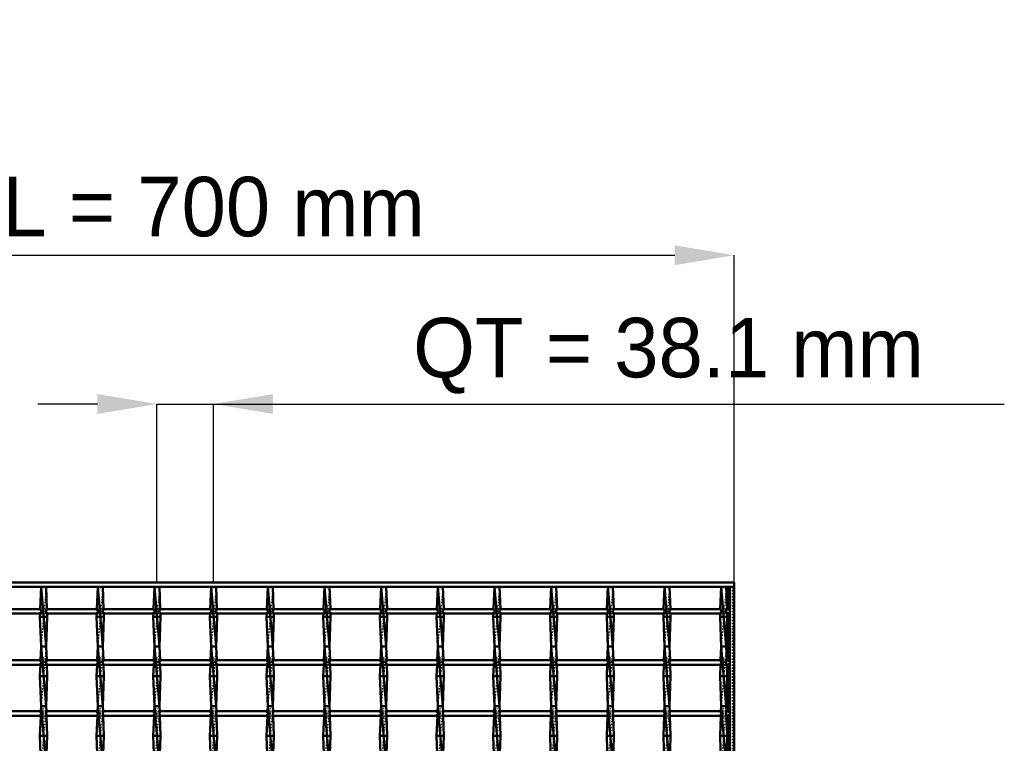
# Model space of a CAD drawing. Header units: millimetres. Extents: x -696 to 532, y -500 to 878.
# Tile 17 of 17: x -130 to 532, y 392 to 878. Entities that reach past the tile are written whole.
import ezdxf

# ---------------------------------------------------------------- set-up
doc = ezdxf.new("R2010")
doc.units = ezdxf.units.MM
doc.linetypes.add('Center', pattern=[1.5, 0.45, -0.5, 0.05, -0.5])
doc.linetypes.add('Dashed', pattern=[2, 1, -1])
for name, color, linetype, lineweight in [('2d ConnectionPoints', 7, 'Continuous', 50), ('AM_0', 7, 'Continuous', 50), ('AM_5', 3, 'Continuous', 25), ('AM_7', 7, 'Center', 25), ('AM_9', 6, 'Dashed', 25)]:
    doc.layers.add(name, color=color, linetype=linetype, lineweight=lineweight)
doc.dimstyles.new('ISO-25', dxfattribs={"dimtxt": 2.5, "dimasz": 2.5, "dimexe": 1.25, "dimexo": 0.625, "dimtad": 1, "dimtxsty": 'Standard', "dimcen": 2.5, "dimadec": 0, "dimazin": 0, "dimtfac": 1, "dimtmove": 0, "dimatfit": 3, "dimfxl": 1, "dimarcsym": 0})

# ---------------------------------------------------------------- blocks, each defined once
blk = doc.blocks.new('1_ixrw3j2n7uj0tzbz14cc2hbjc________0_in_LSSP3303438311700100035010_4')
at = {"layer": 'AM_0'}
for p, q in [((346.05, 497), (346.05, 482.12)), ((347, 497), (350, 497)), ((347, 497), (347, -497)), ((350, 497), (350, -497)), ((346.05, 479.12), (346.05, 447.79)), ((346.05, 444.79), (346.05, 413.46)), ((346.05, 410.46), (346.05, 379.13))]:
    blk.add_line(p, q, dxfattribs=at)
at = {"layer": 'AM_9'}
for p, q in [((348.55, 497), (348.55, -497)), ((348.99, 497), (348.99, -497)), ((346.05, 482.12), (346.05, 479.12)), ((346.05, 447.79), (346.05, 444.79)), ((346.05, 413.46), (346.05, 410.46))]:
    blk.add_line(p, q, dxfattribs=at)
blk = doc.blocks.new('9_drw78q9bw09czpqmeoor4p2ia________0_in_LSSP3303438311700100035010_4')
at = {"layer": 'AM_0'}
for p, q in [((-116.03, 497), (-116.57, 482.12)), ((-116.03, 497), (-112.57, 457)), ((-112.57, 497), (-116.03, 497)), ((-112.57, 497), (-112.03, 482.12)), ((-116.67, 479.12), (-116.75, 477)), ((-111.85, 477), (-116.75, 477)), ((-116.75, 477), (-116.03, 457)), ((-111.85, 477), (-112.57, 457)), ((-111.93, 479.12), (-111.85, 477)), ((-116.03, 457), (-116.36, 447.79)), ((-116.03, 457), (-112.57, 417)), ((-112.57, 457), (-116.03, 457)), ((-112.57, 457), (-112.24, 447.79)), ((-116.47, 444.79), (-116.75, 437)), ((-112.13, 444.79), (-111.85, 437)), ((-111.85, 437), (-116.75, 437)), ((-116.75, 437), (-116.03, 417)), ((-111.85, 437), (-112.57, 417)), ((-116.27, 410.46), (-116.75, 397)), ((-116.03, 417), (-116.16, 413.46)), ((-116.03, 417), (-112.57, 377)), ((-112.57, 417), (-116.03, 417)), ((-112.57, 417), (-112.44, 413.46)), ((-112.33, 410.46), (-111.85, 397)), ((-116.75, 397), (-116.11, 379.13)), ((-111.85, 397), (-116.75, 397)), ((-111.85, 397), (-112.49, 379.13))]:
    blk.add_line(p, q, dxfattribs=at)
at = {"layer": 'AM_9'}
for p, q in [((-112.57, 497), (-116.03, 457)), ((-116.57, 482.12), (-116.67, 479.12)), ((-112.03, 482.12), (-111.93, 479.12)), ((-112.57, 457), (-116.03, 417)), ((-116.36, 447.79), (-116.47, 444.79)), ((-112.24, 447.79), (-112.13, 444.79)), ((-116.16, 413.46), (-116.27, 410.46)), ((-112.57, 417), (-116.03, 377)), ((-112.44, 413.46), (-112.33, 410.46))]:
    blk.add_line(p, q, dxfattribs=at)
blk = doc.blocks.new('10_1tu5rnurfekdf517dpoelprrt________0_in_LSSP3303438311700100035010_4')
at = {"layer": 'AM_0'}
for p, q in [((-77.93, 497), (-78.47, 482.12)), ((-77.93, 497), (-74.47, 457)), ((-74.47, 497), (-77.93, 497)), ((-74.47, 497), (-73.93, 482.12)), ((-78.57, 479.12), (-78.65, 477)), ((-73.75, 477), (-78.65, 477)), ((-78.65, 477), (-77.93, 457)), ((-73.75, 477), (-74.47, 457)), ((-73.83, 479.12), (-73.75, 477)), ((-77.93, 457), (-78.26, 447.79)), ((-74.47, 457), (-77.93, 457)), ((-77.93, 457), (-74.47, 417)), ((-74.47, 457), (-74.14, 447.79)), ((-78.37, 444.79), (-78.65, 437)), ((-74.03, 444.79), (-73.75, 437)), ((-78.65, 437), (-77.93, 417)), ((-73.75, 437), (-78.65, 437)), ((-73.75, 437), (-74.47, 417)), ((-78.17, 410.46), (-78.65, 397)), ((-77.93, 417), (-78.06, 413.46)), ((-77.93, 417), (-74.47, 377)), ((-74.47, 417), (-77.93, 417)), ((-74.47, 417), (-74.34, 413.46)), ((-74.23, 410.46), (-73.75, 397)), ((-78.65, 397), (-78.01, 379.13)), ((-73.75, 397), (-78.65, 397)), ((-73.75, 397), (-74.39, 379.13))]:
    blk.add_line(p, q, dxfattribs=at)
at = {"layer": 'AM_9'}
for p, q in [((-74.47, 497), (-77.93, 457)), ((-78.47, 482.12), (-78.57, 479.12)), ((-73.93, 482.12), (-73.83, 479.12)), ((-74.47, 457), (-77.93, 417)), ((-78.26, 447.79), (-78.37, 444.79)), ((-74.14, 447.79), (-74.03, 444.79)), ((-78.06, 413.46), (-78.17, 410.46)), ((-74.47, 417), (-77.93, 377)), ((-74.34, 413.46), (-74.23, 410.46))]:
    blk.add_line(p, q, dxfattribs=at)
blk = doc.blocks.new('11_z46niag3kcarfbydzr9qntrvl________0_in_LSSP3303438311700100035010_4')
at = {"layer": 'AM_0'}
for p, q in [((-39.83, 497), (-40.37, 482.12)), ((-36.37, 497), (-39.83, 497)), ((-39.83, 497), (-36.37, 457)), ((-36.37, 497), (-35.83, 482.12)), ((-40.47, 479.12), (-40.55, 477)), ((-35.65, 477), (-40.55, 477)), ((-40.55, 477), (-39.83, 457)), ((-35.65, 477), (-36.37, 457)), ((-35.73, 479.12), (-35.65, 477)), ((-39.83, 457), (-40.16, 447.79)), ((-36.37, 457), (-39.83, 457)), ((-39.83, 457), (-36.37, 417)), ((-36.37, 457), (-36.04, 447.79)), ((-40.27, 444.79), (-40.55, 437)), ((-35.93, 444.79), (-35.65, 437)), ((-35.65, 437), (-40.55, 437)), ((-40.55, 437), (-39.83, 417)), ((-35.65, 437), (-36.37, 417)), ((-40.07, 410.46), (-40.55, 397)), ((-39.83, 417), (-39.96, 413.46)), ((-39.83, 417), (-36.37, 377)), ((-36.37, 417), (-39.83, 417)), ((-36.37, 417), (-36.24, 413.46)), ((-36.13, 410.46), (-35.65, 397)), ((-35.65, 397), (-40.55, 397)), ((-40.55, 397), (-39.91, 379.13)), ((-35.65, 397), (-36.29, 379.13))]:
    blk.add_line(p, q, dxfattribs=at)
at = {"layer": 'AM_9'}
for p, q in [((-36.37, 497), (-39.83, 457)), ((-40.37, 482.12), (-40.47, 479.12)), ((-35.83, 482.12), (-35.73, 479.12)), ((-36.37, 457), (-39.83, 417)), ((-40.16, 447.79), (-40.27, 444.79)), ((-36.04, 447.79), (-35.93, 444.79)), ((-39.96, 413.46), (-40.07, 410.46)), ((-36.37, 417), (-39.83, 377)), ((-36.24, 413.46), (-36.13, 410.46))]:
    blk.add_line(p, q, dxfattribs=at)
blk = doc.blocks.new('12_6kskhljncn4ncialhi5323d2b________0_in_LSSP3303438311700100035010_4')
at = {"layer": 'AM_0'}
for p, q in [((-1.73, 497), (-2.27, 482.12)), ((-1.73, 497), (1.73, 457)), ((1.73, 497), (-1.73, 497)), ((1.73, 497), (2.27, 482.12)), ((-2.37, 479.12), (-2.45, 477)), ((2.45, 477), (-2.45, 477)), ((-2.45, 477), (-1.73, 457)), ((2.45, 477), (1.73, 457)), ((2.37, 479.12), (2.45, 477)), ((-1.73, 457), (-2.06, 447.79)), ((1.73, 457), (-1.73, 457)), ((-1.73, 457), (1.73, 417)), ((1.73, 457), (2.06, 447.79)), ((-2.17, 444.79), (-2.45, 437)), ((2.17, 444.79), (2.45, 437)), ((2.45, 437), (-2.45, 437)), ((-2.45, 437), (-1.73, 417)), ((2.45, 437), (1.73, 417)), ((-1.97, 410.46), (-2.45, 397)), ((-1.73, 417), (-1.86, 413.46)), ((1.73, 417), (-1.73, 417)), ((-1.73, 417), (1.73, 377)), ((1.73, 417), (1.86, 413.46)), ((1.97, 410.46), (2.45, 397)), ((2.45, 397), (-2.45, 397)), ((-2.45, 397), (-1.81, 379.13)), ((2.45, 397), (1.81, 379.13))]:
    blk.add_line(p, q, dxfattribs=at)
at = {"layer": 'AM_9'}
for p, q in [((1.73, 497), (-1.73, 457)), ((-2.27, 482.12), (-2.37, 479.12)), ((2.27, 482.12), (2.37, 479.12)), ((1.73, 457), (-1.73, 417)), ((-2.06, 447.79), (-2.17, 444.79)), ((2.06, 447.79), (2.17, 444.79)), ((-1.86, 413.46), (-1.97, 410.46)), ((1.73, 417), (-1.73, 377)), ((1.86, 413.46), (1.97, 410.46))]:
    blk.add_line(p, q, dxfattribs=at)
blk = doc.blocks.new('13_6dxg5guuq252msk2tvqtuc6jo________0_in_LSSP3303438311700100035010_4')
at = {"layer": 'AM_0'}
for p, q in [((36.37, 497), (35.83, 482.12)), ((36.37, 497), (39.83, 457)), ((39.83, 497), (36.37, 497)), ((39.83, 497), (40.37, 482.12)), ((35.73, 479.12), (35.65, 477)), ((40.55, 477), (35.65, 477)), ((35.65, 477), (36.37, 457)), ((40.55, 477), (39.83, 457)), ((40.47, 479.12), (40.55, 477)), ((36.37, 457), (36.04, 447.79)), ((39.83, 457), (36.37, 457)), ((36.37, 457), (39.83, 417)), ((39.83, 457), (40.16, 447.79)), ((35.93, 444.79), (35.65, 437)), ((40.27, 444.79), (40.55, 437)), ((35.65, 437), (36.37, 417)), ((40.55, 437), (35.65, 437)), ((40.55, 437), (39.83, 417)), ((36.13, 410.46), (35.65, 397)), ((36.37, 417), (36.24, 413.46)), ((39.83, 417), (36.37, 417)), ((36.37, 417), (39.83, 377)), ((39.83, 417), (39.96, 413.46)), ((40.07, 410.46), (40.55, 397)), ((40.55, 397), (35.65, 397)), ((35.65, 397), (36.29, 379.13)), ((40.55, 397), (39.91, 379.13))]:
    blk.add_line(p, q, dxfattribs=at)
at = {"layer": 'AM_9'}
for p, q in [((39.83, 497), (36.37, 457)), ((35.83, 482.12), (35.73, 479.12)), ((40.37, 482.12), (40.47, 479.12)), ((39.83, 457), (36.37, 417)), ((36.04, 447.79), (35.93, 444.79)), ((40.16, 447.79), (40.27, 444.79)), ((36.24, 413.46), (36.13, 410.46)), ((39.83, 417), (36.37, 377)), ((39.96, 413.46), (40.07, 410.46))]:
    blk.add_line(p, q, dxfattribs=at)
blk = doc.blocks.new('14_9rpjz0n31jjumcdefyxerqkhd________0_in_LSSP3303438311700100035010_4')
at = {"layer": 'AM_0'}
for p, q in [((74.47, 497), (73.93, 482.12)), ((77.93, 497), (74.47, 497)), ((74.47, 497), (77.93, 457)), ((77.93, 497), (78.47, 482.12)), ((73.83, 479.12), (73.75, 477)), ((78.65, 477), (73.75, 477)), ((73.75, 477), (74.47, 457)), ((78.65, 477), (77.93, 457)), ((78.57, 479.12), (78.65, 477)), ((74.47, 457), (74.14, 447.79)), ((77.93, 457), (74.47, 457)), ((74.47, 457), (77.93, 417)), ((77.93, 457), (78.26, 447.79)), ((74.03, 444.79), (73.75, 437)), ((78.37, 444.79), (78.65, 437)), ((73.75, 437), (74.47, 417)), ((78.65, 437), (73.75, 437)), ((78.65, 437), (77.93, 417)), ((74.23, 410.46), (73.75, 397)), ((74.47, 417), (74.34, 413.46)), ((77.93, 417), (74.47, 417)), ((74.47, 417), (77.93, 377)), ((77.93, 417), (78.06, 413.46)), ((78.17, 410.46), (78.65, 397)), ((78.65, 397), (73.75, 397)), ((73.75, 397), (74.39, 379.13)), ((78.65, 397), (78.01, 379.13))]:
    blk.add_line(p, q, dxfattribs=at)
at = {"layer": 'AM_9'}
for p, q in [((77.93, 497), (74.47, 457)), ((73.93, 482.12), (73.83, 479.12)), ((78.47, 482.12), (78.57, 479.12)), ((77.93, 457), (74.47, 417)), ((74.14, 447.79), (74.03, 444.79)), ((78.26, 447.79), (78.37, 444.79)), ((74.34, 413.46), (74.23, 410.46)), ((77.93, 417), (74.47, 377)), ((78.06, 413.46), (78.17, 410.46))]:
    blk.add_line(p, q, dxfattribs=at)
blk = doc.blocks.new('15_g7igy0x0vfccm8gwxnipumvrg________0_in_LSSP3303438311700100035010_4')
at = {"layer": 'AM_0'}
for p, q in [((112.57, 497), (112.03, 482.12)), ((112.57, 497), (116.03, 457)), ((116.03, 497), (112.57, 497)), ((116.03, 497), (116.57, 482.12)), ((111.93, 479.12), (111.85, 477)), ((116.75, 477), (111.85, 477)), ((111.85, 477), (112.57, 457)), ((116.75, 477), (116.03, 457)), ((116.67, 479.12), (116.75, 477)), ((112.57, 457), (112.24, 447.79)), ((116.03, 457), (112.57, 457)), ((112.57, 457), (116.03, 417)), ((116.03, 457), (116.36, 447.79)), ((112.13, 444.79), (111.85, 437)), ((116.47, 444.79), (116.75, 437)), ((111.85, 437), (112.57, 417)), ((116.75, 437), (111.85, 437)), ((116.75, 437), (116.03, 417)), ((112.33, 410.46), (111.85, 397)), ((112.57, 417), (112.44, 413.46)), ((116.03, 417), (112.57, 417)), ((112.57, 417), (116.03, 377)), ((116.03, 417), (116.16, 413.46)), ((116.27, 410.46), (116.75, 397)), ((116.75, 397), (111.85, 397)), ((111.85, 397), (112.49, 379.13)), ((116.75, 397), (116.11, 379.13))]:
    blk.add_line(p, q, dxfattribs=at)
at = {"layer": 'AM_9'}
for p, q in [((116.03, 497), (112.57, 457)), ((112.03, 482.12), (111.93, 479.12)), ((116.57, 482.12), (116.67, 479.12)), ((116.03, 457), (112.57, 417)), ((112.24, 447.79), (112.13, 444.79)), ((116.36, 447.79), (116.47, 444.79)), ((112.44, 413.46), (112.33, 410.46)), ((116.03, 417), (112.57, 377)), ((116.16, 413.46), (116.27, 410.46))]:
    blk.add_line(p, q, dxfattribs=at)
blk = doc.blocks.new('16_7qak6cjxwpj74i92a5gpgujfq________0_in_LSSP3303438311700100035010_4')
at = {"layer": 'AM_0'}
for p, q in [((150.67, 497), (150.13, 482.12)), ((150.67, 497), (154.13, 457)), ((154.13, 497), (150.67, 497)), ((154.13, 497), (154.67, 482.12)), ((150.03, 479.12), (149.95, 477)), ((154.85, 477), (149.95, 477)), ((149.95, 477), (150.67, 457)), ((154.85, 477), (154.13, 457)), ((154.77, 479.12), (154.85, 477)), ((150.67, 457), (150.34, 447.79)), ((154.13, 457), (150.67, 457)), ((150.67, 457), (154.13, 417)), ((154.13, 457), (154.46, 447.79)), ((150.23, 444.79), (149.95, 437)), ((154.57, 444.79), (154.85, 437)), ((149.95, 437), (150.67, 417)), ((154.85, 437), (149.95, 437)), ((154.85, 437), (154.13, 417)), ((150.43, 410.46), (149.95, 397)), ((150.67, 417), (150.54, 413.46)), ((154.13, 417), (150.67, 417)), ((150.67, 417), (154.13, 377)), ((154.13, 417), (154.26, 413.46)), ((154.37, 410.46), (154.85, 397)), ((149.95, 397), (150.59, 379.13)), ((154.85, 397), (149.95, 397)), ((154.85, 397), (154.21, 379.13))]:
    blk.add_line(p, q, dxfattribs=at)
at = {"layer": 'AM_9'}
for p, q in [((154.13, 497), (150.67, 457)), ((150.13, 482.12), (150.03, 479.12)), ((154.67, 482.12), (154.77, 479.12)), ((154.13, 457), (150.67, 417)), ((150.34, 447.79), (150.23, 444.79)), ((154.46, 447.79), (154.57, 444.79)), ((150.54, 413.46), (150.43, 410.46)), ((154.13, 417), (150.67, 377)), ((154.26, 413.46), (154.37, 410.46))]:
    blk.add_line(p, q, dxfattribs=at)
blk = doc.blocks.new('17_mfng8arvw92382btjx9uku7ki________0_in_LSSP3303438311700100035010_4')
at = {"layer": 'AM_0'}
for p, q in [((188.77, 497), (188.23, 482.12)), ((192.23, 497), (188.77, 497)), ((188.77, 497), (192.23, 457)), ((192.23, 497), (192.77, 482.12)), ((188.13, 479.12), (188.05, 477)), ((192.95, 477), (188.05, 477)), ((188.05, 477), (188.77, 457)), ((192.95, 477), (192.23, 457)), ((192.87, 479.12), (192.95, 477)), ((188.77, 457), (188.44, 447.79)), ((192.23, 457), (188.77, 457)), ((188.77, 457), (192.23, 417)), ((192.23, 457), (192.56, 447.79)), ((188.33, 444.79), (188.05, 437)), ((192.67, 444.79), (192.95, 437)), ((188.05, 437), (188.77, 417)), ((192.95, 437), (188.05, 437)), ((192.95, 437), (192.23, 417)), ((188.53, 410.46), (188.05, 397)), ((188.77, 417), (188.64, 413.46)), ((188.77, 417), (192.23, 377)), ((192.23, 417), (188.77, 417)), ((192.23, 417), (192.36, 413.46)), ((192.47, 410.46), (192.95, 397)), ((188.05, 397), (188.69, 379.13)), ((192.95, 397), (188.05, 397)), ((192.95, 397), (192.31, 379.13))]:
    blk.add_line(p, q, dxfattribs=at)
at = {"layer": 'AM_9'}
for p, q in [((192.23, 497), (188.77, 457)), ((188.23, 482.12), (188.13, 479.12)), ((192.77, 482.12), (192.87, 479.12)), ((192.23, 457), (188.77, 417)), ((188.44, 447.79), (188.33, 444.79)), ((192.56, 447.79), (192.67, 444.79)), ((188.64, 413.46), (188.53, 410.46)), ((192.23, 417), (188.77, 377)), ((192.36, 413.46), (192.47, 410.46))]:
    blk.add_line(p, q, dxfattribs=at)
blk = doc.blocks.new('18_u1memp9jhxr0xplmyi4sqpxfb________0_in_LSSP3303438311700100035010_4')
at = {"layer": 'AM_0'}
for p, q in [((226.87, 497), (226.33, 482.12)), ((230.33, 497), (226.87, 497)), ((226.87, 497), (230.33, 457)), ((230.33, 497), (230.87, 482.12)), ((226.23, 479.12), (226.15, 477)), ((231.05, 477), (226.15, 477)), ((226.15, 477), (226.87, 457)), ((231.05, 477), (230.33, 457)), ((230.97, 479.12), (231.05, 477)), ((226.87, 457), (226.54, 447.79)), ((230.33, 457), (226.87, 457)), ((226.87, 457), (230.33, 417)), ((230.33, 457), (230.66, 447.79)), ((226.43, 444.79), (226.15, 437)), ((230.77, 444.79), (231.05, 437)), ((226.15, 437), (226.87, 417)), ((231.05, 437), (226.15, 437)), ((231.05, 437), (230.33, 417)), ((226.63, 410.46), (226.15, 397)), ((226.87, 417), (226.74, 413.46)), ((230.33, 417), (226.87, 417)), ((226.87, 417), (230.33, 377)), ((230.33, 417), (230.46, 413.46)), ((230.57, 410.46), (231.05, 397)), ((226.15, 397), (226.79, 379.13)), ((231.05, 397), (226.15, 397)), ((231.05, 397), (230.41, 379.13))]:
    blk.add_line(p, q, dxfattribs=at)
at = {"layer": 'AM_9'}
for p, q in [((230.33, 497), (226.87, 457)), ((226.33, 482.12), (226.23, 479.12)), ((230.87, 482.12), (230.97, 479.12)), ((230.33, 457), (226.87, 417)), ((226.54, 447.79), (226.43, 444.79)), ((230.66, 447.79), (230.77, 444.79)), ((226.74, 413.46), (226.63, 410.46)), ((230.33, 417), (226.87, 377)), ((230.46, 413.46), (230.57, 410.46))]:
    blk.add_line(p, q, dxfattribs=at)
blk = doc.blocks.new('19_kf8yeon77i9h2d54igflr5grd________0_in_LSSP3303438311700100035010_4')
at = {"layer": 'AM_0'}
for p, q in [((264.97, 497), (264.43, 482.12)), ((268.43, 497), (264.97, 497)), ((264.97, 497), (268.43, 457)), ((268.43, 497), (268.97, 482.12)), ((264.33, 479.12), (264.25, 477)), ((269.15, 477), (264.25, 477)), ((264.25, 477), (264.97, 457)), ((269.15, 477), (268.43, 457)), ((269.07, 479.12), (269.15, 477)), ((264.97, 457), (264.64, 447.79)), ((268.43, 457), (264.97, 457)), ((264.97, 457), (268.43, 417)), ((268.43, 457), (268.76, 447.79)), ((264.53, 444.79), (264.25, 437)), ((268.87, 444.79), (269.15, 437)), ((264.25, 437), (264.97, 417)), ((269.15, 437), (264.25, 437)), ((269.15, 437), (268.43, 417)), ((264.73, 410.46), (264.25, 397)), ((264.97, 417), (264.84, 413.46)), ((264.97, 417), (268.43, 377)), ((268.43, 417), (264.97, 417)), ((268.43, 417), (268.56, 413.46)), ((268.67, 410.46), (269.15, 397)), ((264.25, 397), (264.89, 379.13)), ((269.15, 397), (264.25, 397)), ((269.15, 397), (268.51, 379.13))]:
    blk.add_line(p, q, dxfattribs=at)
at = {"layer": 'AM_9'}
for p, q in [((268.43, 497), (264.97, 457)), ((264.43, 482.12), (264.33, 479.12)), ((268.97, 482.12), (269.07, 479.12)), ((268.43, 457), (264.97, 417)), ((264.64, 447.79), (264.53, 444.79)), ((268.76, 447.79), (268.87, 444.79)), ((264.84, 413.46), (264.73, 410.46)), ((268.43, 417), (264.97, 377)), ((268.56, 413.46), (268.67, 410.46))]:
    blk.add_line(p, q, dxfattribs=at)
blk = doc.blocks.new('20_crhx0v5skrpqmjkanhdz2hb5w________0_in_LSSP3303438311700100035010_4')
at = {"layer": 'AM_0'}
for p, q in [((303.07, 497), (302.53, 482.12)), ((306.53, 497), (303.07, 497)), ((303.07, 497), (306.53, 457)), ((306.53, 497), (307.07, 482.12)), ((302.43, 479.12), (302.35, 477)), ((307.25, 477), (302.35, 477)), ((302.35, 477), (303.07, 457)), ((307.25, 477), (306.53, 457)), ((307.17, 479.12), (307.25, 477)), ((303.07, 457), (302.74, 447.79)), ((306.53, 457), (303.07, 457)), ((303.07, 457), (306.53, 417)), ((306.53, 457), (306.86, 447.79)), ((302.63, 444.79), (302.35, 437)), ((306.97, 444.79), (307.25, 437)), ((302.35, 437), (303.07, 417)), ((307.25, 437), (302.35, 437)), ((307.25, 437), (306.53, 417)), ((302.83, 410.46), (302.35, 397)), ((303.07, 417), (302.94, 413.46)), ((306.53, 417), (303.07, 417)), ((303.07, 417), (306.53, 377)), ((306.53, 417), (306.66, 413.46)), ((306.77, 410.46), (307.25, 397)), ((302.35, 397), (302.99, 379.13)), ((307.25, 397), (302.35, 397)), ((307.25, 397), (306.61, 379.13))]:
    blk.add_line(p, q, dxfattribs=at)
at = {"layer": 'AM_9'}
for p, q in [((306.53, 497), (303.07, 457)), ((302.53, 482.12), (302.43, 479.12)), ((307.07, 482.12), (307.17, 479.12)), ((306.53, 457), (303.07, 417)), ((302.74, 447.79), (302.63, 444.79)), ((306.86, 447.79), (306.97, 444.79)), ((302.94, 413.46), (302.83, 410.46)), ((306.53, 417), (303.07, 377)), ((306.66, 413.46), (306.77, 410.46))]:
    blk.add_line(p, q, dxfattribs=at)
blk = doc.blocks.new('21_mzuvg71b36pla7qhy235p3jjb________0_in_LSSP3303438311700100035010_4')
at = {"layer": 'AM_0'}
for p, q in [((341.17, 497), (340.63, 482.12)), ((341.17, 497), (344.63, 457)), ((344.63, 497), (341.17, 497)), ((344.63, 497), (345.17, 482.12)), ((340.53, 479.12), (340.45, 477)), ((345.35, 477), (340.45, 477)), ((340.45, 477), (341.17, 457)), ((345.35, 477), (344.63, 457)), ((345.27, 479.12), (345.35, 477)), ((341.17, 457), (340.84, 447.79)), ((344.63, 457), (341.17, 457)), ((341.17, 457), (344.63, 417)), ((344.63, 457), (344.96, 447.79)), ((340.73, 444.79), (340.45, 437)), ((345.07, 444.79), (345.35, 437)), ((340.45, 437), (341.17, 417)), ((345.35, 437), (340.45, 437)), ((345.35, 437), (344.63, 417)), ((340.93, 410.46), (340.45, 397)), ((341.17, 417), (341.04, 413.46)), ((344.63, 417), (341.17, 417)), ((341.17, 417), (344.63, 377)), ((344.63, 417), (344.76, 413.46)), ((344.87, 410.46), (345.35, 397)), ((340.45, 397), (341.09, 379.13)), ((345.35, 397), (340.45, 397)), ((345.35, 397), (344.71, 379.13))]:
    blk.add_line(p, q, dxfattribs=at)
at = {"layer": 'AM_9'}
for p, q in [((344.63, 497), (341.17, 457)), ((340.63, 482.12), (340.53, 479.12)), ((345.17, 482.12), (345.27, 479.12)), ((344.63, 457), (341.17, 417)), ((340.84, 447.79), (340.73, 444.79)), ((344.96, 447.79), (345.07, 444.79)), ((341.04, 413.46), (340.93, 410.46)), ((344.63, 417), (341.17, 377)), ((344.76, 413.46), (344.87, 410.46))]:
    blk.add_line(p, q, dxfattribs=at)
blk = doc.blocks.new('22_47b88r93mcqq8iqxx72uu54ua________0_in_LSSP3303438311700100035010_4')
at = {"layer": 'AM_0'}
for p, q in [((-350, 497), (-350, 500)), ((-350, 500), (350, 500)), ((-350, 497), (350, 497)), ((350, 497), (350, 500))]:
    blk.add_line(p, q, dxfattribs=at)
blk = doc.blocks.new('49_hil3yoe9tt0ctumwzid3p2lzc________0_in_LSSP3303438311700100035010_4')
at = {"layer": 'AM_0'}
for p, q in [((-344.63, 413.46), (-347, 413.46)), ((-347, 413.46), (-347, 410.46)), ((-344.63, 410.46), (-347, 410.46)), ((-344.63, 413.46), (-344.63, 410.46)), ((-306.53, 413.46), (-341.17, 413.46)), ((-341.17, 410.46), (-341.17, 413.46)), ((-306.53, 410.46), (-341.17, 410.46)), ((-306.53, 413.46), (-306.53, 410.46)), ((-268.43, 413.46), (-303.07, 413.46)), ((-303.07, 410.46), (-303.07, 413.46)), ((-268.43, 410.46), (-303.07, 410.46)), ((-268.43, 413.46), (-268.43, 410.46)), ((-264.97, 410.46), (-264.97, 413.46)), ((-230.33, 413.46), (-264.97, 413.46)), ((-230.33, 410.46), (-264.97, 410.46)), ((-230.33, 413.46), (-230.33, 410.46)), ((-226.87, 410.46), (-226.87, 413.46)), ((-192.23, 413.46), (-226.87, 413.46)), ((-192.23, 410.46), (-226.87, 410.46)), ((-192.23, 413.46), (-192.23, 410.46)), ((-154.13, 413.46), (-188.77, 413.46)), ((-188.77, 410.46), (-188.77, 413.46)), ((-154.13, 410.46), (-188.77, 410.46)), ((-154.13, 413.46), (-154.13, 410.46)), ((-116.03, 413.46), (-150.67, 413.46)), ((-150.67, 410.46), (-150.67, 413.46)), ((-116.03, 410.46), (-150.67, 410.46)), ((-116.03, 413.46), (-116.03, 410.46)), ((-77.93, 413.46), (-112.57, 413.46)), ((-112.57, 410.46), (-112.57, 413.46)), ((-77.93, 410.46), (-112.57, 410.46)), ((-77.93, 413.46), (-77.93, 410.46)), ((-39.83, 413.46), (-74.47, 413.46)), ((-74.47, 410.46), (-74.47, 413.46)), ((-39.83, 410.46), (-74.47, 410.46)), ((-39.83, 413.46), (-39.83, 410.46)), ((-36.37, 410.46), (-36.37, 413.46)), ((-1.73, 413.46), (-36.37, 413.46)), ((-1.73, 410.46), (-36.37, 410.46)), ((-1.73, 413.46), (-1.73, 410.46)), ((36.37, 413.46), (1.73, 413.46)), ((1.73, 410.46), (1.73, 413.46)), ((36.37, 410.46), (1.73, 410.46)), ((36.37, 413.46), (36.37, 410.46)), ((39.83, 410.46), (39.83, 413.46)), ((74.47, 413.46), (39.83, 413.46)), ((74.47, 410.46), (39.83, 410.46)), ((74.47, 413.46), (74.47, 410.46)), ((77.93, 410.46), (77.93, 413.46)), ((112.57, 413.46), (77.93, 413.46)), ((112.57, 410.46), (77.93, 410.46)), ((112.57, 413.46), (112.57, 410.46)), ((150.67, 413.46), (116.03, 413.46)), ((116.03, 410.46), (116.03, 413.46)), ((150.67, 410.46), (116.03, 410.46)), ((150.67, 413.46), (150.67, 410.46)), ((188.77, 413.46), (154.13, 413.46)), ((154.13, 410.46), (154.13, 413.46)), ((188.77, 410.46), (154.13, 410.46)), ((188.77, 413.46), (188.77, 410.46)), ((226.87, 413.46), (192.23, 413.46)), ((192.23, 410.46), (192.23, 413.46)), ((226.87, 410.46), (192.23, 410.46)), ((226.87, 413.46), (226.87, 410.46)), ((230.33, 410.46), (230.33, 413.46)), ((264.97, 413.46), (230.33, 413.46)), ((264.97, 410.46), (230.33, 410.46)), ((264.97, 413.46), (264.97, 410.46)), ((303.07, 413.46), (268.43, 413.46)), ((268.43, 410.46), (268.43, 413.46)), ((303.07, 410.46), (268.43, 410.46)), ((303.07, 413.46), (303.07, 410.46)), ((341.17, 413.46), (306.53, 413.46)), ((306.53, 410.46), (306.53, 413.46)), ((341.17, 410.46), (306.53, 410.46)), ((341.17, 413.46), (341.17, 410.46)), ((347, 413.46), (344.63, 413.46)), ((344.63, 410.46), (344.63, 413.46)), ((347, 410.46), (344.63, 410.46)), ((347, 413.46), (347, 410.46))]:
    blk.add_line(p, q, dxfattribs=at)
at = {"layer": 'AM_7'}
for p, q in [((-342.9, 415.26), (-342.9, 408.66)), ((-304.8, 415.26), (-304.8, 408.66)), ((-266.7, 415.26), (-266.7, 408.66)), ((-228.6, 415.26), (-228.6, 408.66)), ((-190.5, 415.26), (-190.5, 408.66)), ((-152.4, 415.26), (-152.4, 408.66)), ((-114.3, 415.26), (-114.3, 408.66)), ((-76.2, 415.26), (-76.2, 408.66)), ((-38.1, 415.26), (-38.1, 408.66)), ((0, 415.26), (0, 408.66)), ((38.1, 415.26), (38.1, 408.66)), ((76.2, 415.26), (76.2, 408.66)), ((114.3, 415.26), (114.3, 408.66)), ((152.4, 415.26), (152.4, 408.66)), ((190.5, 415.26), (190.5, 408.66)), ((228.6, 415.26), (228.6, 408.66)), ((266.7, 415.26), (266.7, 408.66)), ((304.8, 415.26), (304.8, 408.66)), ((342.9, 415.26), (342.9, 408.66))]:
    blk.add_line(p, q, dxfattribs=at)
at = {"layer": 'AM_9'}
for p, q in [((-345.35, 413.46), (-345.35, 410.46)), ((-341.17, 413.46), (-344.63, 413.46)), ((-344.63, 410.46), (-341.17, 410.46)), ((-340.45, 410.46), (-340.45, 413.46)), ((-307.25, 413.46), (-307.25, 410.46)), ((-303.07, 413.46), (-306.53, 413.46)), ((-306.53, 410.46), (-303.07, 410.46)), ((-302.35, 410.46), (-302.35, 413.46)), ((-269.15, 413.46), (-269.15, 410.46)), ((-264.97, 413.46), (-268.43, 413.46)), ((-268.43, 410.46), (-264.97, 410.46)), ((-264.25, 410.46), (-264.25, 413.46)), ((-231.05, 413.46), (-231.05, 410.46)), ((-226.87, 413.46), (-230.33, 413.46)), ((-230.33, 410.46), (-226.87, 410.46)), ((-226.15, 410.46), (-226.15, 413.46)), ((-192.95, 413.46), (-192.95, 410.46)), ((-188.77, 413.46), (-192.23, 413.46)), ((-192.23, 410.46), (-188.77, 410.46)), ((-188.05, 410.46), (-188.05, 413.46)), ((-154.85, 413.46), (-154.85, 410.46)), ((-150.67, 413.46), (-154.13, 413.46)), ((-154.13, 410.46), (-150.67, 410.46)), ((-149.95, 410.46), (-149.95, 413.46)), ((-116.75, 413.46), (-116.75, 410.46)), ((-112.57, 413.46), (-116.03, 413.46)), ((-116.03, 410.46), (-112.57, 410.46)), ((-111.85, 410.46), (-111.85, 413.46)), ((-78.65, 413.46), (-78.65, 410.46)), ((-74.47, 413.46), (-77.93, 413.46)), ((-77.93, 410.46), (-74.47, 410.46)), ((-73.75, 410.46), (-73.75, 413.46)), ((-40.55, 413.46), (-40.55, 410.46)), ((-36.37, 413.46), (-39.83, 413.46)), ((-39.83, 410.46), (-36.37, 410.46)), ((-35.65, 410.46), (-35.65, 413.46)), ((-2.45, 413.46), (-2.45, 410.46)), ((1.73, 413.46), (-1.73, 413.46)), ((-1.73, 410.46), (1.73, 410.46)), ((2.45, 410.46), (2.45, 413.46)), ((35.65, 413.46), (35.65, 410.46)), ((39.83, 413.46), (36.37, 413.46)), ((36.37, 410.46), (39.83, 410.46)), ((40.55, 410.46), (40.55, 413.46)), ((73.75, 413.46), (73.75, 410.46)), ((77.93, 413.46), (74.47, 413.46)), ((74.47, 410.46), (77.93, 410.46)), ((78.65, 410.46), (78.65, 413.46)), ((111.85, 413.46), (111.85, 410.46)), ((116.03, 413.46), (112.57, 413.46)), ((112.57, 410.46), (116.03, 410.46)), ((116.75, 410.46), (116.75, 413.46)), ((149.95, 413.46), (149.95, 410.46)), ((154.13, 413.46), (150.67, 413.46)), ((150.67, 410.46), (154.13, 410.46)), ((154.85, 410.46), (154.85, 413.46)), ((188.05, 413.46), (188.05, 410.46)), ((192.23, 413.46), (188.77, 413.46)), ((188.77, 410.46), (192.23, 410.46)), ((192.95, 410.46), (192.95, 413.46)), ((226.15, 413.46), (226.15, 410.46)), ((230.33, 413.46), (226.87, 413.46)), ((226.87, 410.46), (230.33, 410.46)), ((231.05, 410.46), (231.05, 413.46)), ((264.25, 413.46), (264.25, 410.46)), ((268.43, 413.46), (264.97, 413.46)), ((264.97, 410.46), (268.43, 410.46)), ((269.15, 410.46), (269.15, 413.46)), ((302.35, 413.46), (302.35, 410.46)), ((306.53, 413.46), (303.07, 413.46)), ((303.07, 410.46), (306.53, 410.46)), ((307.25, 410.46), (307.25, 413.46)), ((340.45, 413.46), (340.45, 410.46)), ((344.63, 413.46), (341.17, 413.46)), ((341.17, 410.46), (344.63, 410.46)), ((345.35, 410.46), (345.35, 413.46))]:
    blk.add_line(p, q, dxfattribs=at)
blk = doc.blocks.new('50_274m1lizskqk9zgjvfa0k56kd________0_in_LSSP3303438311700100035010_4')
at = {"layer": 'AM_0'}
for p, q in [((-344.63, 447.79), (-347, 447.79)), ((-347, 447.79), (-347, 444.79)), ((-344.63, 444.79), (-347, 444.79)), ((-344.63, 447.79), (-344.63, 444.79)), ((-306.53, 447.79), (-341.17, 447.79)), ((-341.17, 444.79), (-341.17, 447.79)), ((-306.53, 444.79), (-341.17, 444.79)), ((-306.53, 447.79), (-306.53, 444.79)), ((-268.43, 447.79), (-303.07, 447.79)), ((-303.07, 444.79), (-303.07, 447.79)), ((-268.43, 444.79), (-303.07, 444.79)), ((-268.43, 447.79), (-268.43, 444.79)), ((-230.33, 447.79), (-264.97, 447.79)), ((-264.97, 444.79), (-264.97, 447.79)), ((-230.33, 444.79), (-264.97, 444.79)), ((-230.33, 447.79), (-230.33, 444.79)), ((-226.87, 444.79), (-226.87, 447.79)), ((-192.23, 447.79), (-226.87, 447.79)), ((-192.23, 444.79), (-226.87, 444.79)), ((-192.23, 447.79), (-192.23, 444.79)), ((-188.77, 444.79), (-188.77, 447.79)), ((-154.13, 447.79), (-188.77, 447.79)), ((-154.13, 444.79), (-188.77, 444.79)), ((-154.13, 447.79), (-154.13, 444.79)), ((-116.03, 447.79), (-150.67, 447.79)), ((-150.67, 444.79), (-150.67, 447.79)), ((-116.03, 444.79), (-150.67, 444.79)), ((-116.03, 447.79), (-116.03, 444.79)), ((-112.57, 444.79), (-112.57, 447.79)), ((-77.93, 447.79), (-112.57, 447.79)), ((-77.93, 444.79), (-112.57, 444.79)), ((-77.93, 447.79), (-77.93, 444.79)), ((-39.83, 447.79), (-74.47, 447.79)), ((-74.47, 444.79), (-74.47, 447.79)), ((-39.83, 444.79), (-74.47, 444.79)), ((-39.83, 447.79), (-39.83, 444.79)), ((-36.37, 444.79), (-36.37, 447.79)), ((-1.73, 447.79), (-36.37, 447.79)), ((-1.73, 444.79), (-36.37, 444.79)), ((-1.73, 447.79), (-1.73, 444.79)), ((36.37, 447.79), (1.73, 447.79)), ((1.73, 444.79), (1.73, 447.79)), ((36.37, 444.79), (1.73, 444.79)), ((36.37, 447.79), (36.37, 444.79)), ((39.83, 444.79), (39.83, 447.79)), ((74.47, 447.79), (39.83, 447.79)), ((74.47, 444.79), (39.83, 444.79)), ((74.47, 447.79), (74.47, 444.79)), ((77.93, 444.79), (77.93, 447.79)), ((112.57, 447.79), (77.93, 447.79)), ((112.57, 444.79), (77.93, 444.79)), ((112.57, 447.79), (112.57, 444.79)), ((150.67, 447.79), (116.03, 447.79)), ((116.03, 444.79), (116.03, 447.79)), ((150.67, 444.79), (116.03, 444.79)), ((150.67, 447.79), (150.67, 444.79)), ((154.13, 444.79), (154.13, 447.79)), ((188.77, 447.79), (154.13, 447.79)), ((188.77, 444.79), (154.13, 444.79)), ((188.77, 447.79), (188.77, 444.79)), ((226.87, 447.79), (192.23, 447.79)), ((192.23, 444.79), (192.23, 447.79)), ((226.87, 444.79), (192.23, 444.79)), ((226.87, 447.79), (226.87, 444.79)), ((264.97, 447.79), (230.33, 447.79)), ((230.33, 444.79), (230.33, 447.79)), ((264.97, 444.79), (230.33, 444.79)), ((264.97, 447.79), (264.97, 444.79)), ((303.07, 447.79), (268.43, 447.79)), ((268.43, 444.79), (268.43, 447.79)), ((303.07, 444.79), (268.43, 444.79)), ((303.07, 447.79), (303.07, 444.79)), ((341.17, 447.79), (306.53, 447.79)), ((306.53, 444.79), (306.53, 447.79)), ((341.17, 444.79), (306.53, 444.79)), ((341.17, 447.79), (341.17, 444.79)), ((347, 447.79), (344.63, 447.79)), ((344.63, 444.79), (344.63, 447.79)), ((347, 444.79), (344.63, 444.79)), ((347, 447.79), (347, 444.79))]:
    blk.add_line(p, q, dxfattribs=at)
at = {"layer": 'AM_7'}
for p, q in [((-342.9, 449.59), (-342.9, 442.99)), ((-304.8, 449.59), (-304.8, 442.99)), ((-266.7, 449.59), (-266.7, 442.99)), ((-228.6, 449.59), (-228.6, 442.99)), ((-190.5, 449.59), (-190.5, 442.99)), ((-152.4, 449.59), (-152.4, 442.99)), ((-114.3, 449.59), (-114.3, 442.99)), ((-76.2, 449.59), (-76.2, 442.99)), ((-38.1, 449.59), (-38.1, 442.99)), ((0, 449.59), (0, 442.99)), ((38.1, 449.59), (38.1, 442.99)), ((76.2, 449.59), (76.2, 442.99)), ((114.3, 449.59), (114.3, 442.99)), ((152.4, 449.59), (152.4, 442.99)), ((190.5, 449.59), (190.5, 442.99)), ((228.6, 449.59), (228.6, 442.99)), ((266.7, 449.59), (266.7, 442.99)), ((304.8, 449.59), (304.8, 442.99)), ((342.9, 449.59), (342.9, 442.99))]:
    blk.add_line(p, q, dxfattribs=at)
at = {"layer": 'AM_9'}
for p, q in [((-345.35, 447.79), (-345.35, 444.79)), ((-341.17, 447.79), (-344.63, 447.79)), ((-344.63, 444.79), (-341.17, 444.79)), ((-340.45, 444.79), (-340.45, 447.79)), ((-307.25, 447.79), (-307.25, 444.79)), ((-303.07, 447.79), (-306.53, 447.79)), ((-306.53, 444.79), (-303.07, 444.79)), ((-302.35, 444.79), (-302.35, 447.79)), ((-269.15, 447.79), (-269.15, 444.79)), ((-264.97, 447.79), (-268.43, 447.79)), ((-268.43, 444.79), (-264.97, 444.79)), ((-264.25, 444.79), (-264.25, 447.79)), ((-231.05, 447.79), (-231.05, 444.79)), ((-226.87, 447.79), (-230.33, 447.79)), ((-230.33, 444.79), (-226.87, 444.79)), ((-226.15, 444.79), (-226.15, 447.79)), ((-192.95, 447.79), (-192.95, 444.79)), ((-188.77, 447.79), (-192.23, 447.79)), ((-192.23, 444.79), (-188.77, 444.79)), ((-188.05, 444.79), (-188.05, 447.79)), ((-154.85, 447.79), (-154.85, 444.79)), ((-150.67, 447.79), (-154.13, 447.79)), ((-154.13, 444.79), (-150.67, 444.79)), ((-149.95, 444.79), (-149.95, 447.79)), ((-116.75, 447.79), (-116.75, 444.79)), ((-112.57, 447.79), (-116.03, 447.79)), ((-116.03, 444.79), (-112.57, 444.79)), ((-111.85, 444.79), (-111.85, 447.79)), ((-78.65, 447.79), (-78.65, 444.79)), ((-74.47, 447.79), (-77.93, 447.79)), ((-77.93, 444.79), (-74.47, 444.79)), ((-73.75, 444.79), (-73.75, 447.79)), ((-40.55, 447.79), (-40.55, 444.79)), ((-36.37, 447.79), (-39.83, 447.79)), ((-39.83, 444.79), (-36.37, 444.79)), ((-35.65, 444.79), (-35.65, 447.79)), ((-2.45, 447.79), (-2.45, 444.79)), ((1.73, 447.79), (-1.73, 447.79)), ((-1.73, 444.79), (1.73, 444.79)), ((2.45, 444.79), (2.45, 447.79)), ((35.65, 447.79), (35.65, 444.79)), ((39.83, 447.79), (36.37, 447.79)), ((36.37, 444.79), (39.83, 444.79)), ((40.55, 444.79), (40.55, 447.79)), ((73.75, 447.79), (73.75, 444.79)), ((77.93, 447.79), (74.47, 447.79)), ((74.47, 444.79), (77.93, 444.79)), ((78.65, 444.79), (78.65, 447.79)), ((111.85, 447.79), (111.85, 444.79)), ((116.03, 447.79), (112.57, 447.79)), ((112.57, 444.79), (116.03, 444.79)), ((116.75, 444.79), (116.75, 447.79)), ((149.95, 447.79), (149.95, 444.79)), ((154.13, 447.79), (150.67, 447.79)), ((150.67, 444.79), (154.13, 444.79)), ((154.85, 444.79), (154.85, 447.79)), ((188.05, 447.79), (188.05, 444.79)), ((192.23, 447.79), (188.77, 447.79)), ((188.77, 444.79), (192.23, 444.79)), ((192.95, 444.79), (192.95, 447.79)), ((226.15, 447.79), (226.15, 444.79)), ((230.33, 447.79), (226.87, 447.79)), ((226.87, 444.79), (230.33, 444.79)), ((231.05, 444.79), (231.05, 447.79)), ((264.25, 447.79), (264.25, 444.79)), ((268.43, 447.79), (264.97, 447.79)), ((264.97, 444.79), (268.43, 444.79)), ((269.15, 444.79), (269.15, 447.79)), ((302.35, 447.79), (302.35, 444.79)), ((306.53, 447.79), (303.07, 447.79)), ((303.07, 444.79), (306.53, 444.79)), ((307.25, 444.79), (307.25, 447.79)), ((340.45, 447.79), (340.45, 444.79)), ((344.63, 447.79), (341.17, 447.79)), ((341.17, 444.79), (344.63, 444.79)), ((345.35, 444.79), (345.35, 447.79))]:
    blk.add_line(p, q, dxfattribs=at)
blk = doc.blocks.new('51_8fcrokgxhr9ufum189gdqhvxv________0_in_LSSP3303438311700100035010_4')
at = {"layer": 'AM_0'}
for p, q in [((-344.63, 482.12), (-347, 482.12)), ((-347, 482.12), (-347, 479.12)), ((-344.63, 479.12), (-347, 479.12)), ((-344.63, 482.12), (-344.63, 479.12)), ((-306.53, 482.12), (-341.17, 482.12)), ((-341.17, 479.12), (-341.17, 482.12)), ((-306.53, 479.12), (-341.17, 479.12)), ((-306.53, 482.12), (-306.53, 479.12)), ((-268.43, 482.12), (-303.07, 482.12)), ((-303.07, 479.12), (-303.07, 482.12)), ((-268.43, 479.12), (-303.07, 479.12)), ((-268.43, 482.12), (-268.43, 479.12)), ((-230.33, 482.12), (-264.97, 482.12)), ((-264.97, 479.12), (-264.97, 482.12)), ((-230.33, 479.12), (-264.97, 479.12)), ((-230.33, 482.12), (-230.33, 479.12)), ((-192.23, 482.12), (-226.87, 482.12)), ((-226.87, 479.12), (-226.87, 482.12)), ((-192.23, 479.12), (-226.87, 479.12)), ((-192.23, 482.12), (-192.23, 479.12)), ((-154.13, 482.12), (-188.77, 482.12)), ((-188.77, 479.12), (-188.77, 482.12)), ((-154.13, 479.12), (-188.77, 479.12)), ((-154.13, 482.12), (-154.13, 479.12)), ((-150.67, 479.12), (-150.67, 482.12)), ((-116.03, 482.12), (-150.67, 482.12)), ((-116.03, 479.12), (-150.67, 479.12)), ((-116.03, 482.12), (-116.03, 479.12)), ((-77.93, 482.12), (-112.57, 482.12)), ((-112.57, 479.12), (-112.57, 482.12)), ((-77.93, 479.12), (-112.57, 479.12)), ((-77.93, 482.12), (-77.93, 479.12)), ((-39.83, 482.12), (-74.47, 482.12)), ((-74.47, 479.12), (-74.47, 482.12)), ((-39.83, 479.12), (-74.47, 479.12)), ((-39.83, 482.12), (-39.83, 479.12)), ((-36.37, 479.12), (-36.37, 482.12)), ((-1.73, 482.12), (-36.37, 482.12)), ((-1.73, 479.12), (-36.37, 479.12)), ((-1.73, 482.12), (-1.73, 479.12)), ((36.37, 482.12), (1.73, 482.12)), ((1.73, 479.12), (1.73, 482.12)), ((36.37, 479.12), (1.73, 479.12)), ((36.37, 482.12), (36.37, 479.12)), ((39.83, 479.12), (39.83, 482.12)), ((74.47, 482.12), (39.83, 482.12)), ((74.47, 479.12), (39.83, 479.12)), ((74.47, 482.12), (74.47, 479.12)), ((112.57, 482.12), (77.93, 482.12)), ((77.93, 479.12), (77.93, 482.12)), ((112.57, 479.12), (77.93, 479.12)), ((112.57, 482.12), (112.57, 479.12)), ((116.03, 479.12), (116.03, 482.12)), ((150.67, 482.12), (116.03, 482.12)), ((150.67, 479.12), (116.03, 479.12)), ((150.67, 482.12), (150.67, 479.12)), ((188.77, 482.12), (154.13, 482.12)), ((154.13, 479.12), (154.13, 482.12)), ((188.77, 479.12), (154.13, 479.12)), ((188.77, 482.12), (188.77, 479.12)), ((226.87, 482.12), (192.23, 482.12)), ((192.23, 479.12), (192.23, 482.12)), ((226.87, 479.12), (192.23, 479.12)), ((226.87, 482.12), (226.87, 479.12)), ((230.33, 479.12), (230.33, 482.12)), ((264.97, 482.12), (230.33, 482.12)), ((264.97, 479.12), (230.33, 479.12)), ((264.97, 482.12), (264.97, 479.12)), ((303.07, 482.12), (268.43, 482.12)), ((268.43, 479.12), (268.43, 482.12)), ((303.07, 479.12), (268.43, 479.12)), ((303.07, 482.12), (303.07, 479.12)), ((341.17, 482.12), (306.53, 482.12)), ((306.53, 479.12), (306.53, 482.12)), ((341.17, 479.12), (306.53, 479.12)), ((341.17, 482.12), (341.17, 479.12)), ((347, 482.12), (344.63, 482.12)), ((344.63, 479.12), (344.63, 482.12)), ((347, 479.12), (344.63, 479.12)), ((347, 482.12), (347, 479.12))]:
    blk.add_line(p, q, dxfattribs=at)
at = {"layer": 'AM_7'}
for p, q in [((-342.9, 483.92), (-342.9, 477.32)), ((-304.8, 483.92), (-304.8, 477.32)), ((-266.7, 483.92), (-266.7, 477.32)), ((-228.6, 483.92), (-228.6, 477.32)), ((-190.5, 483.92), (-190.5, 477.32)), ((-152.4, 483.92), (-152.4, 477.32)), ((-114.3, 483.92), (-114.3, 477.32)), ((-76.2, 483.92), (-76.2, 477.32)), ((-38.1, 483.92), (-38.1, 477.32)), ((0, 483.92), (0, 477.32)), ((38.1, 483.92), (38.1, 477.32)), ((76.2, 483.92), (76.2, 477.32)), ((114.3, 483.92), (114.3, 477.32)), ((152.4, 483.92), (152.4, 477.32)), ((190.5, 483.92), (190.5, 477.32)), ((228.6, 483.92), (228.6, 477.32)), ((266.7, 483.92), (266.7, 477.32)), ((304.8, 483.92), (304.8, 477.32)), ((342.9, 483.92), (342.9, 477.32))]:
    blk.add_line(p, q, dxfattribs=at)
at = {"layer": 'AM_9'}
for p, q in [((-345.35, 482.12), (-345.35, 479.12)), ((-341.17, 482.12), (-344.63, 482.12)), ((-344.63, 479.12), (-341.17, 479.12)), ((-340.45, 479.12), (-340.45, 482.12)), ((-307.25, 482.12), (-307.25, 479.12)), ((-303.07, 482.12), (-306.53, 482.12)), ((-306.53, 479.12), (-303.07, 479.12)), ((-302.35, 479.12), (-302.35, 482.12)), ((-269.15, 482.12), (-269.15, 479.12)), ((-264.97, 482.12), (-268.43, 482.12)), ((-268.43, 479.12), (-264.97, 479.12)), ((-264.25, 479.12), (-264.25, 482.12)), ((-231.05, 482.12), (-231.05, 479.12)), ((-226.87, 482.12), (-230.33, 482.12)), ((-230.33, 479.12), (-226.87, 479.12)), ((-226.15, 479.12), (-226.15, 482.12)), ((-192.95, 482.12), (-192.95, 479.12)), ((-188.77, 482.12), (-192.23, 482.12)), ((-192.23, 479.12), (-188.77, 479.12)), ((-188.05, 479.12), (-188.05, 482.12)), ((-154.85, 482.12), (-154.85, 479.12)), ((-150.67, 482.12), (-154.13, 482.12)), ((-154.13, 479.12), (-150.67, 479.12)), ((-149.95, 479.12), (-149.95, 482.12)), ((-116.75, 482.12), (-116.75, 479.12)), ((-112.57, 482.12), (-116.03, 482.12)), ((-116.03, 479.12), (-112.57, 479.12)), ((-111.85, 479.12), (-111.85, 482.12)), ((-78.65, 482.12), (-78.65, 479.12)), ((-74.47, 482.12), (-77.93, 482.12)), ((-77.93, 479.12), (-74.47, 479.12)), ((-73.75, 479.12), (-73.75, 482.12)), ((-40.55, 482.12), (-40.55, 479.12)), ((-36.37, 482.12), (-39.83, 482.12)), ((-39.83, 479.12), (-36.37, 479.12)), ((-35.65, 479.12), (-35.65, 482.12)), ((-2.45, 482.12), (-2.45, 479.12)), ((1.73, 482.12), (-1.73, 482.12)), ((-1.73, 479.12), (1.73, 479.12)), ((2.45, 479.12), (2.45, 482.12)), ((35.65, 482.12), (35.65, 479.12)), ((39.83, 482.12), (36.37, 482.12)), ((36.37, 479.12), (39.83, 479.12)), ((40.55, 479.12), (40.55, 482.12)), ((73.75, 482.12), (73.75, 479.12)), ((77.93, 482.12), (74.47, 482.12)), ((74.47, 479.12), (77.93, 479.12)), ((78.65, 479.12), (78.65, 482.12)), ((111.85, 482.12), (111.85, 479.12)), ((116.03, 482.12), (112.57, 482.12)), ((112.57, 479.12), (116.03, 479.12)), ((116.75, 479.12), (116.75, 482.12)), ((149.95, 482.12), (149.95, 479.12)), ((154.13, 482.12), (150.67, 482.12)), ((150.67, 479.12), (154.13, 479.12)), ((154.85, 479.12), (154.85, 482.12)), ((188.05, 482.12), (188.05, 479.12)), ((192.23, 482.12), (188.77, 482.12)), ((188.77, 479.12), (192.23, 479.12)), ((192.95, 479.12), (192.95, 482.12)), ((226.15, 482.12), (226.15, 479.12)), ((230.33, 482.12), (226.87, 482.12)), ((226.87, 479.12), (230.33, 479.12)), ((231.05, 479.12), (231.05, 482.12)), ((264.25, 482.12), (264.25, 479.12)), ((268.43, 482.12), (264.97, 482.12)), ((264.97, 479.12), (268.43, 479.12)), ((269.15, 479.12), (269.15, 482.12)), ((302.35, 482.12), (302.35, 479.12)), ((306.53, 482.12), (303.07, 482.12)), ((303.07, 479.12), (306.53, 479.12)), ((307.25, 479.12), (307.25, 482.12)), ((340.45, 482.12), (340.45, 479.12)), ((344.63, 482.12), (341.17, 482.12)), ((341.17, 479.12), (344.63, 479.12)), ((345.35, 479.12), (345.35, 482.12))]:
    blk.add_line(p, q, dxfattribs=at)
blk = doc.blocks.new('*D54')
at = {"layer": 'AM_5', "color": 0, "lineweight": -2}
for p, q in [((-78.1, 620), (-118.1, 620)), ((-38.1, 500), (-38.1, 620)), ((-38.1, 620), (0, 620)), ((0, 500), (0, 620)), ((0, 620), (531.58, 620)), ((40, 620), (80, 620))]:
    blk.add_line(p, q, dxfattribs=at)
at = {"layer": 'AM_5', "color": 0}
for points in [[(-78.1, 613.33), (-78.1, 626.67), (-38.1, 620)], [(40, 626.67), (40, 613.33), (0, 620)]]:
    blk.add_solid(points, dxfattribs=at)
at = {"layer": 'Defpoints', "color": 0}
for p in [(0, 620), (-38.1, 500), (0, 500)]:
    blk.add_point(p, dxfattribs=at)
at = {"layer": 'AM_5', "color": 0, "insert": (305.79, 652.42), "char_height": 40, "attachment_point": 5}
blk.add_mtext('QT = 38.1 mm', dxfattribs=at)
blk = doc.blocks.new('*D55')
at = {"layer": 'AM_5', "color": 0, "lineweight": -2}
for p, q in [((-350, 500), (-350, 720)), ((-310, 720), (310, 720)), ((350, 500), (350, 720))]:
    blk.add_line(p, q, dxfattribs=at)
at = {"layer": 'AM_5', "color": 0}
for points in [[(-310, 726.67), (-310, 713.33), (-350, 720)], [(310, 713.33), (310, 726.67), (350, 720)]]:
    blk.add_solid(points, dxfattribs=at)
at = {"layer": 'Defpoints', "color": 0}
for p in [(350, 720), (-350, 500), (350, 500)]:
    blk.add_point(p, dxfattribs=at)
at = {"layer": 'AM_5', "color": 0, "insert": (0, 752.42), "char_height": 40, "attachment_point": 5}
blk.add_mtext('L = 700 mm', dxfattribs=at)

msp = doc.modelspace()

# ---------------------------------------------------------------- linework, layer by layer
at = {"layer": '2d ConnectionPoints'}
for p in [(-114.3, 497), (-114.3, 497), (-76.2, 497), (-76.2, 497), (-38.1, 497), (-38.1, 497), (0, 497), (0, 497), (38.1, 497), (38.1, 497), (76.2, 497), (76.2, 497), (114.3, 497), (114.3, 497), (152.4, 497), (152.4, 497), (190.5, 497), (190.5, 497), (228.6, 497), (228.6, 497), (266.7, 497), (266.7, 497), (304.8, 497), (304.8, 497), (342.9, 497), (342.9, 497)]:
    msp.add_point(p, dxfattribs=at)

# ---------------------------------------------------------------- block references
for name in ['22_47b88r93mcqq8iqxx72uu54ua________0_in_LSSP3303438311700100035010_4', '9_drw78q9bw09czpqmeoor4p2ia________0_in_LSSP3303438311700100035010_4', '10_1tu5rnurfekdf517dpoelprrt________0_in_LSSP3303438311700100035010_4', '11_z46niag3kcarfbydzr9qntrvl________0_in_LSSP3303438311700100035010_4', '12_6kskhljncn4ncialhi5323d2b________0_in_LSSP3303438311700100035010_4', '13_6dxg5guuq252msk2tvqtuc6jo________0_in_LSSP3303438311700100035010_4', '14_9rpjz0n31jjumcdefyxerqkhd________0_in_LSSP3303438311700100035010_4', '15_g7igy0x0vfccm8gwxnipumvrg________0_in_LSSP3303438311700100035010_4', '16_7qak6cjxwpj74i92a5gpgujfq________0_in_LSSP3303438311700100035010_4', '17_mfng8arvw92382btjx9uku7ki________0_in_LSSP3303438311700100035010_4', '18_u1memp9jhxr0xplmyi4sqpxfb________0_in_LSSP3303438311700100035010_4', '19_kf8yeon77i9h2d54igflr5grd________0_in_LSSP3303438311700100035010_4', '20_crhx0v5skrpqmjkanhdz2hb5w________0_in_LSSP3303438311700100035010_4', '21_mzuvg71b36pla7qhy235p3jjb________0_in_LSSP3303438311700100035010_4', '1_ixrw3j2n7uj0tzbz14cc2hbjc________0_in_LSSP3303438311700100035010_4', '51_8fcrokgxhr9ufum189gdqhvxv________0_in_LSSP3303438311700100035010_4', '50_274m1lizskqk9zgjvfa0k56kd________0_in_LSSP3303438311700100035010_4', '49_hil3yoe9tt0ctumwzid3p2lzc________0_in_LSSP3303438311700100035010_4']:
    msp.add_blockref(name, (0, 0))

# ---------------------------------------------------------------- dimensions: what is measured, and where the dimension line sits
at = {"layer": 'AM_5'}
for base, p1, p2, text, picture, middle in [((350, 720), (-350, 500), (350, 500), 'L = 700 mm', '*D55', (0, 720)), ((0, 620), (-38.1, 500), (0, 500), 'QT = 38.1 mm', '*D54', (305.79, 620))]:
    dim = msp.add_linear_dim(base=base, p1=p1, p2=p2, text=text, dimstyle='ISO-25', override={"dimtxt": 40, "dimasz": 40, "dimexe": 0, "dimexo": 0, "dimgap": 12}, dxfattribs=at)
    dim.commit()
    dim.dimension.update_dxf_attribs({"geometry": picture, "text_midpoint": middle, "dimtype": 160})

doc.saveas('drawing.dxf')
